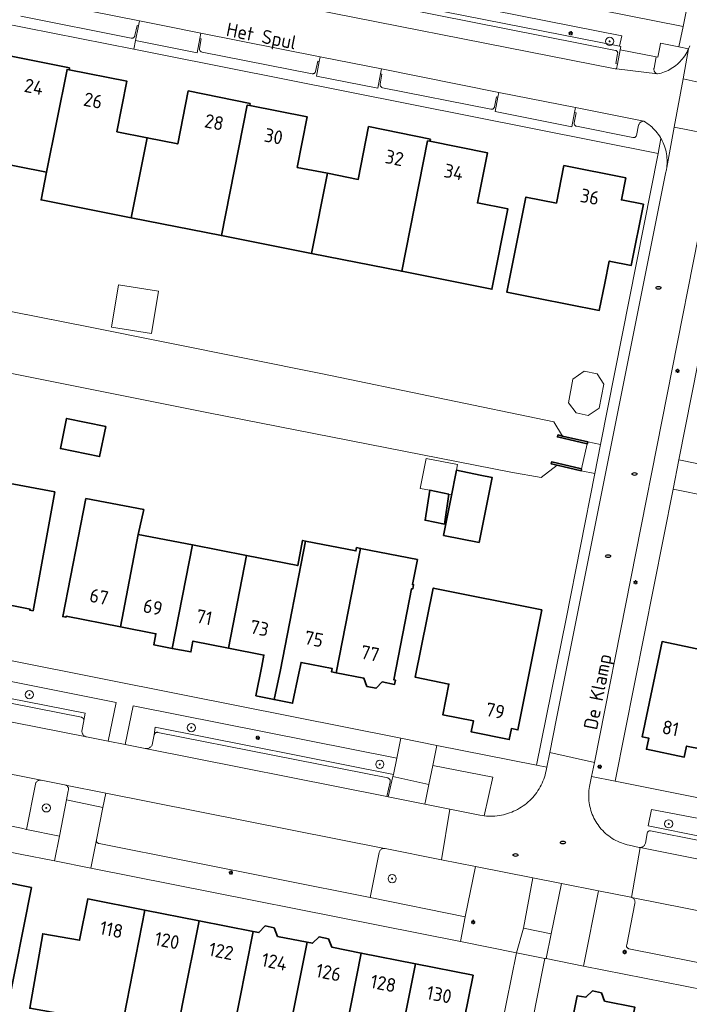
# Model space of a CAD drawing. Header units: metres. Extents: x 152610 to 160096, y 456114 to 462495.
# Tile 132 of 256: x 156661 to 156726, y 459000 to 459096. Entities that reach past the tile are written whole.
import ezdxf
from ezdxf.enums import TextEntityAlignment as Align

# ---------------------------------------------------------------- set-up
doc = ezdxf.new("R2010")
doc.units = ezdxf.units.M
doc.header["$LTSCALE"] = 0.5
doc.layers.get('0').update_dxf_attribs({"linetype": 'CONTINUOUS'})
for name, color, linetype, lineweight in [('B-PV-GK-BESCHOEIING-G', 251, 'GK-BESCHOEIING-SO', 18), ('B-PV-GK-KADEMUUR-GV', 251, 'CONTINUOUS', 35), ('B-PV-GR-BEPLANTING_CULTUUR_BODEMBEDEKKER-GV', 251, 'CONTINUOUS', 18), ('B-PV-GR-BOOM-S', 251, 'CONTINUOUS', 25), ('B-PV-GR-HAAG-GV', 251, 'CONTINUOUS', 13), ('B-PV-IE-MEUBILAIR-S', 251, 'CONTINUOUS', 25), ('B-PV-OG-BEBOUWING-GV', 6, 'CONTINUOUS', 35), ('B-PV-OG-BEBOUWING-T18', 1, 'CONTINUOUS', 18), ('B-PV-OG-BEBOUWING_OVERBOUWING-GV', 251, 'CONTINUOUS', 18), ('B-PV-OG-TERREIN_BEGROEID-GV', 251, 'CONTINUOUS', 18), ('B-PV-OG-TOPOGRAFIE-T18', 1, 'CONTINUOUS', 18), ('B-PV-OG-WATER_SLOOT-GV', 251, 'CONTINUOUS', 18), ('B-PV-VH-ONVERHARD_ZAND-GV', 251, 'CONTINUOUS', 18), ('B-PV-VH-OPENVERHARDING_BETONSTRAATSTEEN-GV', 251, 'CONTINUOUS', 18), ('B-PV-VH-OPENVERHARDING_STRAATBAKSTEEN-GV', 251, 'CONTINUOUS', 18), ('B-PV-VH-OPENVERHARDING_TEGEL-GV', 251, 'CONTINUOUS', 18)]:
    doc.layers.add(name, color=color, linetype=linetype, lineweight=lineweight)
doc.styles.add('NLCS-ISO', font='NLCS-ISO.ttf')
doc.styles.add('NLCS-ISO-M750-T18', font='NLCS-ISO.ttf', dxfattribs={"height": 1.35})
doc.linetypes.add('GK-BESCHOEIING-SO', pattern='A,18,-3,[1,NLCS.SHX,S=0.6,R=0,X=0,Y=0],-3', length=24)

# ---------------------------------------------------------------- blocks, each defined once
blk = doc.blocks.new('SIE-MEUBILAIR_PAAL_LICHTMAST-SO')
for points in [[(-0.62, 0), (-1, 0)], [(-0.71, 0.71), (-0.44, 0.44)], [(0, 1), (0, 0.62)], [(0.44, 0.44), (0.71, 0.71)], [(1, 0), (0.62, 0)], [(-0.71, -0.71), (-0.44, -0.44)], [(0, -0.62), (0, -1)], [(0.44, -0.44), (0.71, -0.71)]]:
    blk.add_lwpolyline(points)
blk.add_circle((0, 0), 0.5)
blk = doc.blocks.new('SIE-MEUBILAIR_PUT_RIOOLPUT-SO')
blk.add_ellipse((0, 0), major_axis=(1.25, 0), ratio=0.54)
blk = doc.blocks.new('SGR-BOOM_GBKN-SO')
at = {"linetype": 'ByBlock', "lineweight": 18}
h = blk.add_hatch(color=0, dxfattribs=at)
h.dxf.hatch_style = 1
edge = h.paths.add_edge_path()
edge.add_arc((0, 0), 0.25, 0, 360)
at = {"color": 0, "linetype": 'ByBlock', "lineweight": 18}
for radius in [2, 0.25]:
    blk.add_circle((0, 0), radius, dxfattribs=at)
at = {"color": 0, "linetype": 'ByBlock', "lineweight": 18, "style": 'NLCS-ISO'}
blk.add_attdef('SOORT', (2.5, 0), '', height=1.5, dxfattribs=at)

msp = doc.modelspace()

# ---------------------------------------------------------------- linework, layer by layer
at = {"layer": 'B-PV-GK-BESCHOEIING-G', "flags": 128}
for points in [[(156559.11, 459168.809), (156557.281, 459168.579), (156540.797, 459131.741), (156527.777, 459102.018), (156527.659, 459101.739), (156527.549, 459101.457), (156527.446, 459101.172), (156527.351, 459100.885), (156527.263, 459100.595), (156527.183, 459100.303), (156527.111, 459100.009), (156527.046, 459099.714), (156526.989, 459099.416), (156526.941, 459099.117), (156526.9, 459098.817), (156526.867, 459098.516), (156526.842, 459098.215), (156526.825, 459097.912), (156526.816, 459097.61), (156526.815, 459097.307), (156526.822, 459097.004), (156526.837, 459096.702), (156526.86, 459096.4), (156526.891, 459096.099), (156526.93, 459095.799), (156526.977, 459095.5), (156527.031, 459095.202), (156527.094, 459094.906), (156527.164, 459094.611), (156527.242, 459094.319), (156527.328, 459094.028), (156527.422, 459093.741), (156527.523, 459093.455), (156527.631, 459093.172), (156527.747, 459092.893), (156527.871, 459092.616), (156528.001, 459092.343), (156528.139, 459092.074), (156528.284, 459091.808), (156528.436, 459091.546), (156528.594, 459091.288), (156528.76, 459091.034), (156528.932, 459090.785), (156529.11, 459090.541), (156529.295, 459090.301), (156529.487, 459090.067), (156529.684, 459089.837), (156529.887, 459089.613), (156530.097, 459089.394), (156530.312, 459089.181), (156530.532, 459088.973), (156530.758, 459088.772), (156530.989, 459088.576), (156531.225, 459088.387), (156531.467, 459088.204), (156531.712, 459088.027), (156531.963, 459087.857), (156532.218, 459087.694), (156532.477, 459087.537), (156532.74, 459087.388), (156533.007, 459087.245), (156533.278, 459087.109), (156533.552, 459086.981), (156533.83, 459086.86), (156534.11, 459086.746), (156534.394, 459086.64), (156534.68, 459086.541), (156534.969, 459086.45), (156535.26, 459086.367), (156535.553, 459086.291), (156535.848, 459086.223), (156536.077, 459086.176), (156560.41, 459081.429), (156585.663, 459076.395), (156612.5, 459071.121), (156646.735, 459064.291), (156679.07, 459057.82), (156708.845, 459051.955), (156711.813, 459051.445), (156713.389, 459052.642)], [(156713.921, 459055.507), (156713.084, 459056.894), (156690.414, 459061.614), (156667.493, 459066.204), (156618.143, 459075.949), (156602.272, 459079.102), (156585.684, 459082.438), (156566.192, 459086.272), (156549.071, 459089.651), (156537.106, 459091.988), (156536.898, 459092.033), (156536.692, 459092.085), (156536.488, 459092.145), (156536.286, 459092.213), (156536.087, 459092.289), (156535.891, 459092.371), (156535.698, 459092.462), (156535.509, 459092.559), (156535.324, 459092.663), (156535.142, 459092.774), (156534.965, 459092.892), (156534.793, 459093.017), (156534.625, 459093.148), (156534.463, 459093.285), (156534.305, 459093.428), (156534.153, 459093.577), (156534.007, 459093.732), (156533.867, 459093.892), (156533.733, 459094.057), (156533.605, 459094.227), (156533.484, 459094.402), (156533.369, 459094.581), (156533.261, 459094.764), (156533.16, 459094.951), (156533.066, 459095.142), (156532.98, 459095.337), (156532.9, 459095.534), (156532.829, 459095.735), (156532.765, 459095.937), (156532.708, 459096.142), (156532.659, 459096.35), (156532.619, 459096.558), (156532.586, 459096.769), (156532.56, 459096.98), (156532.543, 459097.192), (156532.534, 459097.404), (156532.533, 459097.617), (156532.54, 459097.83), (156532.555, 459098.042), (156532.578, 459098.254), (156532.608, 459098.464), (156532.647, 459098.673), (156532.693, 459098.881), (156532.748, 459099.087), (156532.81, 459099.29), (156532.879, 459099.491), (156532.956, 459099.69), (156533.028, 459099.857), (156542.812, 459121.668), (156550.186, 459138.128), (156562.693, 459166.259), (156561.842, 459167.572)]]:
    msp.add_lwpolyline(points, dxfattribs=at)
at = {"layer": 'B-PV-GK-KADEMUUR-GV', "flags": 128}
for points in [[(156713.921, 459055.507), (156713.467, 459055.611), (156713.422, 459055.416), (156716.347, 459054.747), (156716.391, 459054.942)], [(156715.786, 459052.298), (156712.862, 459052.968), (156712.817, 459052.773), (156713.389, 459052.642), (156715.742, 459052.103)]]:
    msp.add_lwpolyline(points, close=True, dxfattribs=at)
at = {"layer": 'B-PV-GR-BEPLANTING_CULTUUR_BODEMBEDEKKER-GV', "flags": 128}
for points in [[(156717.646, 459054.692), (156716.391, 459054.942), (156716.347, 459054.747), (156715.786, 459052.298), (156715.742, 459052.103), (156717.083, 459051.834)], [(156728.848, 459052.464), (156725.313, 459053.167), (156724.745, 459050.296), (156728.313, 459049.58), (156728.35, 459049.777), (156728.812, 459052.267)], [(156707.093, 459022.051), (156701.228, 459023.219), (156700.84, 459021.358), (156700.533, 459019.887), (156700.433, 459019.407), (156702.887, 459018.918), (156705.834, 459018.331), (156706.042, 459018.296), (156706.243, 459018.27)]]:
    msp.add_lwpolyline(points, close=True, dxfattribs=at)
at = {"layer": 'B-PV-GR-HAAG-GV', "flags": 128}
msp.add_lwpolyline([(156713.808, 459011.642), (156711.026, 459012.195), (156710.087, 459007.264), (156712.811, 459006.703)], close=True, dxfattribs=at)
at = {"layer": 'B-PV-OG-BEBOUWING-GV', "flags": 128}
for points in [[(156665.645, 459091.619), (156659.599, 459092.797), (156658.587, 459087.656), (156655.582, 459088.258), (156654.026, 459080.409), (156657.193, 459079.781), (156657.73, 459082.488), (156663.391, 459081.367), (156665.391, 459091.456), (156665.605, 459091.413)], [(156665.605, 459091.413), (156665.391, 459091.456), (156663.391, 459081.367), (156662.854, 459078.658), (156671.682, 459076.907), (156673.237, 459084.75), (156670.268, 459085.343), (156671.254, 459090.285)], [(156683.339, 459088.111), (156677.263, 459089.34), (156676.23, 459084.152), (156673.237, 459084.75), (156671.682, 459076.907), (156680.51, 459075.157), (156683.045, 459087.944), (156683.295, 459087.895)], [(156683.295, 459087.895), (156683.045, 459087.944), (156680.51, 459075.157), (156689.338, 459073.406), (156690.895, 459081.261), (156687.941, 459081.843), (156688.915, 459086.788)], [(156700.979, 459084.613), (156694.928, 459085.837), (156693.916, 459080.665), (156690.895, 459081.261), (156689.338, 459073.406), (156698.166, 459071.656), (156700.701, 459084.444), (156700.935, 459084.398)], [(156700.935, 459084.398), (156700.701, 459084.444), (156698.166, 459071.656), (156707.011, 459069.902), (156708.572, 459077.768), (156705.59, 459078.36), (156706.567, 459083.284)], [(156714.049, 459082.017), (156713.319, 459078.339), (156710.326, 459078.932), (156708.471, 459069.601), (156711.577, 459068.99), (156717.514, 459067.822), (156718.061, 459070.508), (156718.5, 459072.662), (156720.659, 459072.236), (156721.842, 459078.226), (156719.68, 459078.662), (156720.108, 459080.814)], [(156669.193, 459056.451), (156665.35, 459057.228), (156664.74, 459054.269), (156668.582, 459053.492)], [(156705.771, 459045.068), (156707.015, 459051.449), (156705.851, 459051.681), (156703.52, 459052.145), (156702.974, 459049.35), (156702.274, 459045.764)], [(156664.208, 459050.033), (156658.742, 459051.042), (156656.494, 459039.582), (156661.774, 459038.534), (156661.738, 459038.428), (156662.056, 459038.37)], [(156702.799, 459049.806), (156700.911, 459050.189), (156700.462, 459047.254), (156702.349, 459046.871)], [(156667.237, 459049.395), (156664.968, 459037.797), (156665.282, 459037.736), (156665.303, 459037.844), (156670.615, 459036.804), (156672.369, 459045.866), (156672.894, 459048.288)], [(156677.669, 459044.829), (156672.369, 459045.866), (156670.615, 459036.804), (156674.086, 459036.125), (156673.875, 459035.046), (156675.694, 459034.69)], [(156681.205, 459034.722), (156684.677, 459034.038), (156684.464, 459032.958), (156683.888, 459030.037), (156685.672, 459029.672), (156686.289, 459032.599), (156688.735, 459045.211), (156688.459, 459045.265), (156687.979, 459042.812), (156682.96, 459043.794)], [(156691.743, 459032.296), (156694.138, 459044.491), (156693.753, 459044.566), (156693.69, 459044.242), (156688.735, 459045.211), (156686.289, 459032.599), (156685.672, 459029.672), (156687.473, 459029.303), (156688.093, 459032.243), (156688.318, 459033.31), (156691.369, 459032.706), (156691.305, 459032.383)], [(156682.96, 459043.794), (156677.669, 459044.829), (156675.694, 459034.69), (156677.515, 459034.333), (156677.711, 459035.411), (156681.205, 459034.722)], [(156699.7, 459043.402), (156694.138, 459044.491), (156691.743, 459032.296), (156694.459, 459031.759), (156694.762, 459030.961), (156695.656, 459030.773), (156696.263, 459031.408), (156697.466, 459031.157), (156697.553, 459031.587), (156697.394, 459031.616), (156699.14, 459040.536), (156699.248, 459040.515), (156699.328, 459040.928), (156699.22, 459040.949)], [(156711.908, 459038.465), (156701.255, 459040.597), (156699.489, 459031.863), (156702.796, 459031.195), (156702.198, 459028.163), (156705.204, 459027.57), (156704.987, 459026.492), (156708.697, 459025.745), (156708.92, 459026.829), (156709.557, 459026.694)], [(156734.322, 459033.108), (156723.664, 459035.357), (156721.715, 459026.02), (156722.37, 459025.891), (156722.143, 459024.798), (156725.85, 459024.029), (156726.075, 459025.116), (156729.076, 459024.505), (156729.695, 459027.543), (156733, 459026.846)], [(156661.913, 459011.251), (156656.235, 459012.382), (156654.312, 459002.721), (156653.839, 459000.347), (156659.517, 458999.217)], [(156665.192, 458998.803), (156665.152, 458998.602), (156670.739, 458997.495), (156671.235, 459000), (156673.021, 459009.018), (156667.42, 459010.121), (156666.623, 459006.072), (156663.004, 459006.705), (156661.729, 458999.408)], [(156678.319, 459007.975), (156673.021, 459009.018), (156671.235, 459000), (156670.739, 458997.495), (156676.036, 458996.446), (156676.74, 459000)], [(156683.617, 459006.932), (156678.319, 459007.975), (156676.74, 459000), (156676.036, 458996.446), (156681.333, 458995.397), (156682.244, 459000)], [(156685.686, 459007.297), (156684.781, 459007.472), (156684.183, 459006.821), (156683.617, 459006.932), (156682.244, 459000), (156681.333, 458995.397), (156686.63, 458994.348), (156687.749, 459000), (156688.915, 459005.885), (156686.012, 459006.457)], [(156690.984, 459006.226), (156690.08, 459006.418), (156689.445, 459005.781), (156688.915, 459005.885), (156687.749, 459000), (156686.63, 458994.348), (156691.926, 458993.299), (156693.253, 459000), (156694.208, 459004.822), (156691.311, 459005.4)], [(156699.505, 459003.766), (156694.208, 459004.822), (156693.253, 459000), (156691.926, 458993.299), (156697.224, 458992.249), (156697.417, 458993.223), (156698.759, 459000)], [(156705.159, 459002.639), (156699.505, 459003.766), (156698.759, 459000), (156697.417, 458993.223), (156703.057, 458992.097), (156703.35, 458993.568), (156706.482, 458992.939), (156707.434, 458997.696), (156704.297, 458998.299)], [(156717.743, 459000.929), (156716.851, 459001.104), (156716.216, 459000.48), (156715.367, 459000.635), (156714.805, 458997.831), (156711.673, 458998.446), (156710.425, 458992.137), (156713.554, 458991.518), (156713.071, 458989.075), (156718.708, 458987.961), (156720.994, 458999.529), (156718.04, 459000.117)]]:
    msp.add_lwpolyline(points, close=True, dxfattribs=at)
at = {"layer": 'B-PV-OG-BEBOUWING_OVERBOUWING-GV', "flags": 128}
for points in [[(156674.345, 459069.71), (156670.422, 459070.342), (156669.753, 459066.187), (156673.676, 459065.555)], [(156717.304, 459061.594), (156716.035, 459061.853), (156714.941, 459061.089), (156714.489, 459058.757), (156715.255, 459057.786), (156716.44, 459057.529), (156717.495, 459058.248), (156717.978, 459060.594)], [(156703.623, 459052.703), (156700.555, 459053.289), (156699.992, 459050.366), (156700.911, 459050.189), (156702.799, 459049.806), (156703.054, 459049.758), (156703.52, 459052.145)]]:
    msp.add_lwpolyline(points, close=True, dxfattribs=at)
at = {"layer": 'B-PV-OG-TERREIN_BEGROEID-GV', "flags": 128}
msp.add_lwpolyline([(156683.633, 459100.83), (156719.506, 459093.716), (156719.736, 459094.756), (156682.197, 459102.207)], dxfattribs=at)
for points in [[(156723.104, 459092.685), (156722.888, 459091.584), (156722.875, 459091.524), (156722.87, 459091.464), (156722.872, 459091.403), (156722.883, 459091.343), (156722.901, 459091.284), (156722.927, 459091.229), (156722.96, 459091.178), (156722.999, 459091.131), (156723.044, 459091.09), (156723.094, 459091.055), (156723.149, 459091.027), (156723.206, 459091.006), (156723.217, 459091.003), (156723.396, 459091.042), (156723.573, 459091.089), (156723.747, 459091.143), (156723.92, 459091.205), (156724.089, 459091.275), (156724.255, 459091.352), (156724.417, 459091.436), (156724.576, 459091.527), (156724.731, 459091.625), (156724.881, 459091.73), (156725.026, 459091.841), (156725.167, 459091.958), (156725.302, 459092.081), (156725.432, 459092.21), (156725.556, 459092.345), (156725.674, 459092.485), (156725.785, 459092.63), (156725.89, 459092.78), (156725.989, 459092.934), (156726.081, 459093.092), (156726.165, 459093.255), (156726.243, 459093.42), (156726.262, 459093.466), (156725.316, 459093.662), (156723.532, 459094.032), (156723.484, 459093.797), (156723.251, 459092.662)], [(156654.807, 459032.458), (156637.368, 459035.858), (156637.067, 459034.259), (156637.218, 459034.222), (156667.175, 459028.343), (156667.038, 459027.62), (156667.032, 459027.587), (156666.848, 459026.583), (156666.848, 459026.516), (156666.857, 459026.449), (156666.873, 459026.384), (156666.897, 459026.322), (156666.928, 459026.262), (156666.966, 459026.207), (156667.01, 459026.157), (156667.06, 459026.112), (156667.115, 459026.074), (156667.174, 459026.042), (156667.237, 459026.018), (156667.292, 459026.003), (156669.403, 459025.587), (156670.184, 459029.393)], [(156697.703, 459023.933), (156671.859, 459029.067), (156671.089, 459025.254), (156673.046, 459024.864), (156673.119, 459024.858), (156673.191, 459024.86), (156673.263, 459024.87), (156673.334, 459024.888), (156673.402, 459024.914), (156673.466, 459024.947), (156673.527, 459024.987), (156673.583, 459025.033), (156673.634, 459025.085), (156673.679, 459025.142), (156673.717, 459025.204), (156673.729, 459025.228), (156673.931, 459026.21), (156674.025, 459026.98), (156697.353, 459022.337)], [(156662.849, 459021.773), (156662.808, 459021.776), (156662.743, 459021.773), (156662.679, 459021.763), (156662.617, 459021.745), (156662.557, 459021.719), (156662.502, 459021.687), (156662.45, 459021.647), (156662.404, 459021.602), (156662.364, 459021.551), (156662.33, 459021.496), (156662.304, 459021.437), (156662.285, 459021.375), (156661.405, 459016.946), (156664.659, 459016.287), (156665.341, 459019.832), (156665.514, 459020.726), (156665.527, 459020.772), (156665.537, 459020.831), (156665.539, 459020.89), (156665.532, 459020.949), (156665.518, 459021.007), (156665.496, 459021.062), (156665.467, 459021.114), (156665.431, 459021.162), (156665.39, 459021.204), (156665.343, 459021.24), (156665.291, 459021.27), (156665.236, 459021.292), (156665.13, 459021.313)], [(156728.323, 459017.81), (156722.633, 459018.904), (156722.321, 459017.295), (156727.824, 459016.19), (156727.7, 459015.529), (156727.686, 459015.453), (156727.412, 459013.986), (156727.589, 459013.951), (156727.942, 459015.807)], [(156696.481, 459015.072), (156696.448, 459015.074), (156696.388, 459015.072), (156696.328, 459015.063), (156696.269, 459015.045), (156696.214, 459015.02), (156696.163, 459014.988), (156696.116, 459014.949), (156696.074, 459014.905), (156696.039, 459014.855), (156696.011, 459014.801), (156695.99, 459014.744), (156695.976, 459014.685), (156695.094, 459010.259), (156704.4, 459008.381), (156705.4, 459013.313), (156702.069, 459013.97), (156696.563, 459015.056)]]:
    msp.add_lwpolyline(points, close=True, dxfattribs=at)
at = {"layer": 'B-PV-OG-WATER_SLOOT-GV', "flags": 128}
msp.add_lwpolyline([(156585.663, 459076.395), (156612.5, 459071.121), (156621.919, 459069.242), (156630.012, 459067.627), (156646.735, 459064.291), (156679.07, 459057.82), (156708.845, 459051.955), (156711.813, 459051.445), (156713.389, 459052.642), (156712.817, 459052.773), (156712.862, 459052.968), (156715.786, 459052.298), (156716.347, 459054.747), (156713.422, 459055.416), (156713.467, 459055.611), (156713.921, 459055.507), (156713.084, 459056.894), (156690.414, 459061.614), (156667.493, 459066.204), (156631.21, 459073.369), (156622.529, 459075.083), (156618.143, 459075.949), (156602.272, 459079.102)], dxfattribs=at)
at = {"layer": 'B-PV-VH-ONVERHARD_ZAND-GV', "flags": 128}
msp.add_lwpolyline([(156713.808, 459011.642), (156711.026, 459012.195), (156710.087, 459007.264), (156712.811, 459006.703)], close=True, dxfattribs=at)
at = {"layer": 'B-PV-VH-OPENVERHARDING_BETONSTRAATSTEEN-GV', "flags": 128}
for points in [[(156729.707, 459115.709), (156725.727, 459095.647), (156725.316, 459093.662), (156726.262, 459093.466), (156726.313, 459093.589), (156726.376, 459093.761)], [(156682.197, 459102.207), (156719.736, 459094.756), (156719.506, 459093.716), (156719.622, 459093.691), (156719.555, 459093.384), (156723.104, 459092.685), (156723.251, 459092.662), (156723.484, 459093.797), (156723.532, 459094.032), (156725.316, 459093.662), (156725.727, 459095.647), (156677.004, 459105.32)], [(156682.938, 459098.677), (156719.071, 459091.515), (156719.22, 459091.497), (156719.296, 459091.978), (156719.139, 459092.015), (156719.32, 459092.977), (156719.326, 459093.025), (156719.324, 459093.073), (156719.314, 459093.119), (156719.297, 459093.164), (156719.272, 459093.205), (156719.241, 459093.242), (156719.204, 459093.272), (156719.163, 459093.297), (156719.118, 459093.314), (156719.096, 459093.319), (156684, 459100.301)], [(156684, 459100.301), (156719.096, 459093.319), (156719.118, 459093.314), (156719.163, 459093.297), (156719.204, 459093.272), (156719.241, 459093.242), (156719.272, 459093.205), (156719.297, 459093.164), (156719.314, 459093.119), (156719.324, 459093.073), (156719.326, 459093.025), (156719.32, 459092.977), (156719.139, 459092.015), (156719.296, 459091.978), (156719.555, 459093.384), (156719.622, 459093.691), (156719.506, 459093.716), (156683.633, 459100.83)], [(156667.69, 459097.165), (156672.483, 459096.212), (156675.094, 459095.693), (156678.502, 459095.014), (156690.172, 459092.689), (156696.182, 459091.491), (156707.683, 459089.2), (156715.2, 459087.702), (156721.897, 459086.368), (156722.06, 459086.268), (156722.219, 459086.162), (156722.373, 459086.049), (156722.522, 459085.929), (156722.666, 459085.804), (156722.805, 459085.672), (156722.938, 459085.535), (156723.065, 459085.393), (156723.186, 459085.245), (156723.301, 459085.092), (156723.41, 459084.935), (156723.511, 459084.773), (156723.558, 459084.69), (156723.606, 459084.607), (156723.694, 459084.438), (156723.775, 459084.264), (156723.848, 459084.088), (156723.914, 459083.908), (156723.972, 459083.726), (156724.023, 459083.542), (156724.066, 459083.356), (156724.101, 459083.168), (156724.128, 459082.979), (156724.147, 459082.789), (156724.158, 459082.598), (156724.162, 459082.407), (156724.157, 459082.216), (156724.144, 459082.025), (156724.124, 459081.835), (156724.852, 459085.794), (156725.721, 459090.525), (156726.262, 459093.466), (156726.243, 459093.42), (156726.165, 459093.255), (156726.081, 459093.092), (156725.989, 459092.934), (156725.89, 459092.78), (156725.785, 459092.63), (156725.674, 459092.485), (156725.556, 459092.345), (156725.432, 459092.21), (156725.302, 459092.081), (156725.167, 459091.958), (156725.026, 459091.841), (156724.881, 459091.73), (156724.731, 459091.625), (156724.576, 459091.527), (156724.417, 459091.436), (156724.255, 459091.352), (156724.089, 459091.275), (156723.92, 459091.205), (156723.747, 459091.143), (156723.573, 459091.089), (156723.396, 459091.042), (156723.217, 459091.003), (156719.22, 459091.497), (156719.071, 459091.515), (156682.938, 459098.677)], [(156660.877, 459096.67), (156671.675, 459094.527), (156671.722, 459094.517), (156671.77, 459094.516), (156671.817, 459094.522), (156671.863, 459094.536), (156671.906, 459094.557), (156671.945, 459094.585), (156671.979, 459094.62), (156672.006, 459094.659), (156672.026, 459094.702), (156672.039, 459094.748), (156672.041, 459094.758), (156672.245, 459095.746), (156672.383, 459095.708), (156672.483, 459096.212), (156667.69, 459097.165)], [(156726.376, 459093.761), (156726.313, 459093.589), (156726.262, 459093.466), (156725.721, 459090.525), (156730.154, 459089.54)], [(156636.65, 459032.05), (156667.292, 459026.003), (156667.237, 459026.018), (156667.174, 459026.042), (156667.115, 459026.074), (156667.06, 459026.112), (156667.01, 459026.157), (156666.966, 459026.207), (156666.928, 459026.262), (156666.897, 459026.322), (156666.873, 459026.384), (156666.857, 459026.449), (156666.848, 459026.516), (156666.848, 459026.583), (156667.032, 459027.587), (156667.038, 459027.62), (156667.028, 459027.695), (156667.014, 459027.743), (156666.992, 459027.787), (156666.963, 459027.827), (156666.928, 459027.863), (156666.888, 459027.892), (156666.844, 459027.914), (156666.797, 459027.929), (156637.454, 459033.714)], [(156637.15, 459026.861), (156662.376, 459021.868), (156662.849, 459021.773), (156665.13, 459021.313), (156665.236, 459021.292), (156669.172, 459020.508), (156696.481, 459015.072), (156696.563, 459015.056), (156702.069, 459013.97), (156702.887, 459018.918), (156700.433, 459019.407), (156696.854, 459020.126), (156696.714, 459020.154), (156673.046, 459024.864), (156671.089, 459025.254), (156669.403, 459025.587), (156667.292, 459026.003), (156636.65, 459032.05)], [(156636.575, 459021.875), (156660.915, 459017.046), (156661.405, 459016.946), (156662.285, 459021.375), (156662.304, 459021.437), (156662.33, 459021.496), (156662.364, 459021.551), (156662.404, 459021.602), (156662.45, 459021.647), (156662.502, 459021.687), (156662.557, 459021.719), (156662.617, 459021.745), (156662.679, 459021.763), (156662.743, 459021.773), (156662.808, 459021.776), (156662.849, 459021.773), (156662.376, 459021.868), (156637.15, 459026.861)], [(156727.456, 459015.808), (156722.545, 459016.807), (156722.495, 459016.808), (156722.445, 459016.8), (156722.396, 459016.785), (156722.351, 459016.763), (156722.31, 459016.733), (156722.274, 459016.698), (156722.244, 459016.657), (156722.208, 459016.586), (156722.203, 459016.552), (156722.038, 459015.577), (156722.019, 459015.515), (156721.993, 459015.456), (156721.959, 459015.4), (156721.919, 459015.349), (156721.874, 459015.304), (156721.822, 459015.264), (156721.766, 459015.231), (156721.707, 459015.205), (156721.645, 459015.187), (156721.581, 459015.176), (156721.516, 459015.174), (156721.439, 459015.181), (156721.519, 459015.165), (156727.412, 459013.986)], [(156731.594, 459008.115), (156720.66, 459010.28), (156720.617, 459010.288), (156720.678, 459010.273), (156720.736, 459010.25), (156720.791, 459010.219), (156720.842, 459010.183), (156720.887, 459010.139), (156720.927, 459010.091), (156720.96, 459010.038), (156720.987, 459009.981), (156721.005, 459009.921), (156721.016, 459009.859), (156721.019, 459009.796), (156721.014, 459009.734), (156721.006, 459009.69), (156720.204, 459005.619), (156720.19, 459005.574), (156720.184, 459005.528), (156720.186, 459005.481), (156720.196, 459005.435), (156720.214, 459005.391), (156720.238, 459005.352), (156720.269, 459005.317), (156720.306, 459005.287), (156720.347, 459005.264), (156720.391, 459005.249), (156720.423, 459005.243), (156730.133, 459003.29)]]:
    msp.add_lwpolyline(points, dxfattribs=at)
for points in [[(156678.398, 459094.491), (156678.502, 459095.014), (156675.094, 459095.693), (156672.483, 459096.212), (156672.383, 459095.708), (156672.098, 459094.29), (156678.119, 459093.087)], [(156690.078, 459092.215), (156690.172, 459092.689), (156678.502, 459095.014), (156678.398, 459094.491), (156678.533, 459094.455), (156678.371, 459093.494), (156678.364, 459093.447), (156678.365, 459093.4), (156678.373, 459093.353), (156678.39, 459093.309), (156678.413, 459093.268), (156678.444, 459093.231), (156678.48, 459093.2), (156678.52, 459093.176), (156678.564, 459093.159), (156678.612, 459093.149), (156689.384, 459091.022), (156689.434, 459091.018), (156689.484, 459091.022), (156689.532, 459091.034), (156689.578, 459091.054), (156689.62, 459091.08), (156689.658, 459091.113), (156689.69, 459091.152), (156689.715, 459091.195), (156689.733, 459091.242), (156689.734, 459091.245), (156689.942, 459092.243)], [(156719.296, 459091.978), (156719.22, 459091.497), (156723.217, 459091.003), (156723.206, 459091.006), (156723.149, 459091.027), (156723.094, 459091.055), (156723.044, 459091.09), (156722.999, 459091.131), (156722.96, 459091.178), (156722.927, 459091.229), (156722.901, 459091.284), (156722.883, 459091.343), (156722.872, 459091.403), (156722.87, 459091.464), (156722.875, 459091.524), (156722.888, 459091.584), (156723.104, 459092.685), (156719.555, 459093.384)], [(156696.084, 459091.001), (156696.182, 459091.491), (156690.172, 459092.689), (156690.078, 459092.215), (156689.815, 459090.787), (156695.817, 459089.604)], [(156707.591, 459088.739), (156707.683, 459089.2), (156696.182, 459091.491), (156696.084, 459091.001), (156696.222, 459090.969), (156696.053, 459090.007), (156696.049, 459089.957), (156696.053, 459089.907), (156696.065, 459089.858), (156696.084, 459089.812), (156696.111, 459089.77), (156696.144, 459089.732), (156696.183, 459089.7), (156696.226, 459089.674), (156696.273, 459089.656), (156696.287, 459089.652), (156706.897, 459087.541), (156706.946, 459087.535), (156706.995, 459087.537), (156707.043, 459087.547), (156707.089, 459087.565), (156707.131, 459087.59), (156707.169, 459087.621), (156707.201, 459087.658), (156707.227, 459087.7), (156707.245, 459087.745), (156707.253, 459087.776), (156707.44, 459088.76)], [(156729.206, 459084.949), (156730.154, 459089.54), (156725.721, 459090.525), (156724.852, 459085.794)], [(156707.683, 459089.2), (156707.591, 459088.739), (156707.311, 459087.308), (156714.829, 459085.807), (156715.106, 459087.228), (156715.2, 459087.702)], [(156715.2, 459087.702), (156715.106, 459087.228), (156715.245, 459087.188), (156715.063, 459086.22), (156715.059, 459086.171), (156715.063, 459086.123), (156715.074, 459086.075), (156715.093, 459086.03), (156715.12, 459085.989), (156715.152, 459085.953), (156715.19, 459085.923), (156715.233, 459085.899), (156715.279, 459085.882), (156715.302, 459085.877), (156720.804, 459084.773), (156720.852, 459084.765), (156720.902, 459084.765), (156720.95, 459084.773), (156720.997, 459084.788), (156721.04, 459084.811), (156721.079, 459084.841), (156721.113, 459084.877), (156721.141, 459084.917), (156721.161, 459084.962), (156721.168, 459084.982), (156721.376, 459085.971), (156721.392, 459086.032), (156721.415, 459086.09), (156721.446, 459086.145), (156721.483, 459086.195), (156721.527, 459086.24), (156721.575, 459086.28), (156721.629, 459086.312), (156721.686, 459086.338), (156721.746, 459086.356), (156721.808, 459086.367), (156721.87, 459086.369), (156721.897, 459086.368)], [(156728.384, 459080.965), (156729.206, 459084.949), (156724.852, 459085.794), (156724.124, 459081.835), (156724.095, 459081.646), (156724.058, 459081.459), (156724.046, 459081.405), (156713.314, 459027.798), (156712.662, 459024.471), (156717.042, 459023.516), (156727.726, 459077.608)], [(156637.218, 459034.222), (156637.067, 459034.259), (156636.984, 459033.823), (156637.454, 459033.714), (156666.797, 459027.929), (156666.844, 459027.914), (156666.888, 459027.892), (156666.928, 459027.863), (156666.963, 459027.827), (156666.992, 459027.787), (156667.014, 459027.743), (156667.028, 459027.695), (156667.038, 459027.62), (156667.175, 459028.343)], [(156697.353, 459022.337), (156674.025, 459026.98), (156673.931, 459026.21), (156673.942, 459026.257), (156673.96, 459026.302), (156673.985, 459026.343), (156674.016, 459026.379), (156674.054, 459026.409), (156674.095, 459026.433), (156674.141, 459026.45), (156674.188, 459026.459), (156674.236, 459026.46), (156674.284, 459026.453), (156674.29, 459026.452), (156696.804, 459021.99), (156696.853, 459021.972), (156696.899, 459021.946), (156696.94, 459021.914), (156696.976, 459021.876), (156697.006, 459021.833), (156697.028, 459021.785), (156697.044, 459021.735), (156697.051, 459021.683), (156697.051, 459021.631), (156697.048, 459021.608), (156696.714, 459020.154), (156696.854, 459020.126), (156697.306, 459022.129)], [(156674.284, 459026.453), (156674.236, 459026.46), (156674.188, 459026.459), (156674.141, 459026.45), (156674.095, 459026.433), (156674.054, 459026.409), (156674.016, 459026.379), (156673.985, 459026.343), (156673.96, 459026.302), (156673.942, 459026.257), (156673.931, 459026.21), (156673.729, 459025.228), (156673.717, 459025.204), (156673.679, 459025.142), (156673.634, 459025.085), (156673.583, 459025.033), (156673.527, 459024.987), (156673.466, 459024.947), (156673.402, 459024.914), (156673.334, 459024.888), (156673.263, 459024.87), (156673.191, 459024.86), (156673.119, 459024.858), (156673.046, 459024.864), (156696.714, 459020.154), (156697.048, 459021.608), (156697.051, 459021.631), (156697.051, 459021.683), (156697.044, 459021.735), (156697.028, 459021.785), (156697.006, 459021.833), (156696.976, 459021.876), (156696.94, 459021.914), (156696.899, 459021.946), (156696.853, 459021.972), (156696.804, 459021.99), (156674.29, 459026.452)], [(156717.042, 459023.516), (156712.662, 459024.471), (156712.38, 459023.033), (156712.319, 459022.72), (156712.31, 459022.677), (156712.264, 459022.472), (156712.21, 459022.268), (156712.149, 459022.066), (156712.079, 459021.867), (156712.003, 459021.671), (156711.918, 459021.477), (156711.827, 459021.288), (156711.728, 459021.101), (156711.623, 459020.919), (156711.51, 459020.74), (156711.391, 459020.566), (156711.266, 459020.397), (156711.134, 459020.232), (156710.996, 459020.073), (156710.852, 459019.919), (156710.702, 459019.771), (156710.547, 459019.628), (156710.386, 459019.491), (156710.22, 459019.361), (156710.05, 459019.237), (156709.875, 459019.119), (156709.695, 459019.009), (156709.512, 459018.905), (156709.324, 459018.808), (156709.134, 459018.718), (156708.94, 459018.636), (156708.742, 459018.561), (156708.543, 459018.494), (156708.341, 459018.434), (156708.136, 459018.382), (156707.93, 459018.337), (156707.722, 459018.301), (156707.513, 459018.272), (156707.304, 459018.252), (156707.093, 459018.239), (156706.882, 459018.234), (156706.672, 459018.238), (156706.461, 459018.249), (156706.251, 459018.269), (156706.243, 459018.27), (156706.042, 459018.296), (156705.834, 459018.331), (156702.887, 459018.918), (156702.069, 459013.97), (156705.4, 459013.313), (156711.026, 459012.195), (156713.808, 459011.642), (156717.452, 459010.917), (156720.617, 459010.288), (156720.66, 459010.28), (156721.518, 459015.161), (156721.519, 459015.165), (156721.439, 459015.181), (156720.452, 459015.385), (156720.256, 459015.431), (156720.063, 459015.484), (156719.871, 459015.545), (156719.682, 459015.613), (156719.496, 459015.689), (156719.313, 459015.773), (156719.134, 459015.863), (156718.958, 459015.961), (156718.786, 459016.065), (156718.619, 459016.177), (156718.456, 459016.295), (156718.298, 459016.419), (156718.145, 459016.549), (156717.998, 459016.686), (156717.856, 459016.828), (156717.719, 459016.976), (156717.589, 459017.129), (156717.517, 459017.219), (156717.399, 459017.377), (156717.287, 459017.54), (156717.181, 459017.707), (156717.083, 459017.879), (156716.992, 459018.054), (156716.908, 459018.233), (156716.831, 459018.415), (156716.761, 459018.6), (156716.699, 459018.788), (156716.645, 459018.978), (156716.598, 459019.17), (156716.56, 459019.364), (156716.529, 459019.559), (156716.506, 459019.756), (156716.491, 459019.953), (156716.484, 459020.15), (156716.485, 459020.348), (156716.494, 459020.545), (156716.511, 459020.742), (156716.536, 459020.938), (156716.569, 459021.133), (156716.609, 459021.323), (156716.77, 459022.138)], [(156700.84, 459021.358), (156697.306, 459022.129), (156696.854, 459020.126), (156700.433, 459019.407), (156700.533, 459019.887)], [(156669.172, 459020.508), (156665.236, 459021.292), (156665.291, 459021.27), (156665.343, 459021.24), (156665.39, 459021.204), (156665.431, 459021.162), (156665.467, 459021.114), (156665.496, 459021.062), (156665.518, 459021.007), (156665.532, 459020.949), (156665.539, 459020.89), (156665.537, 459020.831), (156665.527, 459020.772), (156665.514, 459020.726), (156665.341, 459019.832), (156668.893, 459019.097)], [(156696.481, 459015.072), (156669.172, 459020.508), (156668.893, 459019.097), (156668.264, 459015.909), (156668.258, 459015.861), (156668.261, 459015.812), (156668.271, 459015.765), (156668.289, 459015.72), (156668.315, 459015.678), (156668.346, 459015.642), (156668.383, 459015.611), (156668.425, 459015.586), (156668.47, 459015.569), (156668.518, 459015.559), (156668.525, 459015.558), (156695.094, 459010.259), (156695.976, 459014.685), (156695.99, 459014.744), (156696.011, 459014.801), (156696.039, 459014.855), (156696.074, 459014.905), (156696.116, 459014.949), (156696.163, 459014.988), (156696.214, 459015.02), (156696.269, 459015.045), (156696.328, 459015.063), (156696.388, 459015.072), (156696.448, 459015.074)]]:
    msp.add_lwpolyline(points, close=True, dxfattribs=at)
at = {"layer": 'B-PV-VH-OPENVERHARDING_STRAATBAKSTEEN-GV', "flags": 128}
msp.add_lwpolyline([(156727.412, 459013.986), (156721.519, 459015.165), (156721.518, 459015.161), (156720.66, 459010.28), (156731.594, 459008.115)], dxfattribs=at)
at = {"layer": 'B-PV-VH-OPENVERHARDING_TEGEL-GV', "flags": 128}
for points in [[(156640.153, 459099.748), (156671.929, 459093.441), (156672.098, 459094.29), (156672.383, 459095.708), (156672.245, 459095.746), (156672.041, 459094.758), (156672.039, 459094.748), (156672.026, 459094.702), (156672.006, 459094.659), (156671.979, 459094.62), (156671.945, 459094.585), (156671.906, 459094.557), (156671.863, 459094.536), (156671.817, 459094.522), (156671.77, 459094.516), (156671.722, 459094.517), (156671.675, 459094.527), (156660.877, 459096.67)], [(156727.726, 459077.608), (156717.042, 459023.516), (156716.77, 459022.138), (156719.079, 459021.682), (156724.745, 459050.296), (156725.313, 459053.167), (156730.967, 459081.72)], [(156592.997, 459020.016), (156613.996, 459015.89), (156616.801, 459015.333), (156618.266, 459022.715), (156618.314, 459022.96), (156660.801, 459014.518), (156664.173, 459013.847), (156664.659, 459016.287), (156661.405, 459016.946), (156660.915, 459017.046), (156636.575, 459021.875), (156631.675, 459022.851), (156622.203, 459024.725), (156618.819, 459025.378), (156619.76, 459030.306), (156616.935, 459030.864), (156616.073, 459026.48), (156614.437, 459018.165), (156611.075, 459018.795), (156605.634, 459019.872), (156599.427, 459021.102)], [(156728.712, 459019.729), (156719.079, 459021.682), (156716.77, 459022.138), (156716.609, 459021.323), (156716.569, 459021.133), (156716.536, 459020.938), (156716.511, 459020.742), (156716.494, 459020.545), (156716.485, 459020.348), (156716.484, 459020.15), (156716.491, 459019.953), (156716.506, 459019.756), (156716.529, 459019.559), (156716.56, 459019.364), (156716.598, 459019.17), (156716.645, 459018.978), (156716.699, 459018.788), (156716.761, 459018.6), (156716.831, 459018.415), (156716.908, 459018.233), (156716.992, 459018.054), (156717.083, 459017.879), (156717.181, 459017.707), (156717.287, 459017.54), (156717.399, 459017.377), (156717.517, 459017.219), (156717.589, 459017.129), (156717.719, 459016.976), (156717.856, 459016.828), (156717.998, 459016.686), (156718.145, 459016.549), (156718.298, 459016.419), (156718.456, 459016.295), (156718.619, 459016.177), (156718.786, 459016.065), (156718.958, 459015.961), (156719.134, 459015.863), (156719.313, 459015.773), (156719.496, 459015.689), (156719.682, 459015.613), (156719.871, 459015.545), (156720.063, 459015.484), (156720.256, 459015.431), (156720.452, 459015.385), (156721.439, 459015.181), (156721.516, 459015.174), (156721.581, 459015.176), (156721.645, 459015.187), (156721.707, 459015.205), (156721.766, 459015.231), (156721.822, 459015.264), (156721.874, 459015.304), (156721.919, 459015.349), (156721.959, 459015.4), (156721.993, 459015.456), (156722.019, 459015.515), (156722.038, 459015.577), (156722.203, 459016.552), (156722.208, 459016.586), (156722.244, 459016.657), (156722.274, 459016.698), (156722.31, 459016.733), (156722.351, 459016.763), (156722.396, 459016.785), (156722.445, 459016.8), (156722.495, 459016.808), (156722.545, 459016.807), (156727.456, 459015.808)], [(156727.824, 459016.19), (156722.321, 459017.295), (156722.633, 459018.904), (156728.323, 459017.81)], [(156730.133, 459003.29), (156720.423, 459005.243), (156720.391, 459005.249), (156720.347, 459005.264), (156720.306, 459005.287), (156720.269, 459005.317), (156720.238, 459005.352), (156720.214, 459005.391), (156720.196, 459005.435), (156720.186, 459005.481), (156720.184, 459005.528), (156720.19, 459005.574), (156720.204, 459005.619), (156721.006, 459009.69), (156721.014, 459009.734), (156721.019, 459009.796), (156721.016, 459009.859), (156721.005, 459009.921), (156720.987, 459009.981), (156720.96, 459010.038), (156720.927, 459010.091), (156720.887, 459010.139), (156720.842, 459010.183), (156720.791, 459010.219), (156720.736, 459010.25), (156720.678, 459010.273), (156720.617, 459010.288), (156717.452, 459010.917), (156715.989, 459003.545), (156733.896, 459000)], [(156708.073, 458983.188), (156711.345, 459000), (156712.181, 459004.299), (156709.411, 459004.841), (156708.444, 459000), (156705.202, 458983.775)]]:
    msp.add_lwpolyline(points, dxfattribs=at)
for points in [[(156723.272, 459083.221), (156723.558, 459084.69), (156723.511, 459084.773), (156723.41, 459084.935), (156723.301, 459085.092), (156723.186, 459085.245), (156723.065, 459085.393), (156722.938, 459085.535), (156722.805, 459085.672), (156722.666, 459085.804), (156722.522, 459085.929), (156722.373, 459086.049), (156722.219, 459086.162), (156722.06, 459086.268), (156721.897, 459086.368), (156721.87, 459086.369), (156721.808, 459086.367), (156721.746, 459086.356), (156721.686, 459086.338), (156721.629, 459086.312), (156721.575, 459086.28), (156721.527, 459086.24), (156721.483, 459086.195), (156721.446, 459086.145), (156721.415, 459086.09), (156721.392, 459086.032), (156721.376, 459085.971), (156721.168, 459084.982), (156721.161, 459084.962), (156721.141, 459084.917), (156721.113, 459084.877), (156721.079, 459084.841), (156721.04, 459084.811), (156720.997, 459084.788), (156720.95, 459084.773), (156720.902, 459084.765), (156720.852, 459084.765), (156720.804, 459084.773), (156715.302, 459085.877), (156715.279, 459085.882), (156715.233, 459085.899), (156715.19, 459085.923), (156715.152, 459085.953), (156715.12, 459085.989), (156715.093, 459086.03), (156715.074, 459086.075), (156715.063, 459086.123), (156715.059, 459086.171), (156715.063, 459086.22), (156715.245, 459087.188), (156715.106, 459087.228), (156714.829, 459085.807), (156707.311, 459087.308), (156707.591, 459088.739), (156707.44, 459088.76), (156707.253, 459087.776), (156707.245, 459087.745), (156707.227, 459087.7), (156707.201, 459087.658), (156707.169, 459087.621), (156707.131, 459087.59), (156707.089, 459087.565), (156707.043, 459087.547), (156706.995, 459087.537), (156706.946, 459087.535), (156706.897, 459087.541), (156696.287, 459089.652), (156696.273, 459089.656), (156696.226, 459089.674), (156696.183, 459089.7), (156696.144, 459089.732), (156696.111, 459089.77), (156696.084, 459089.812), (156696.065, 459089.858), (156696.053, 459089.907), (156696.049, 459089.957), (156696.053, 459090.007), (156696.222, 459090.969), (156696.084, 459091.001), (156695.817, 459089.604), (156689.815, 459090.787), (156690.078, 459092.215), (156689.942, 459092.243), (156689.734, 459091.245), (156689.733, 459091.242), (156689.715, 459091.195), (156689.69, 459091.152), (156689.658, 459091.113), (156689.62, 459091.08), (156689.578, 459091.054), (156689.532, 459091.034), (156689.484, 459091.022), (156689.434, 459091.018), (156689.384, 459091.022), (156678.612, 459093.149), (156678.564, 459093.159), (156678.52, 459093.176), (156678.48, 459093.2), (156678.444, 459093.231), (156678.413, 459093.268), (156678.39, 459093.309), (156678.373, 459093.353), (156678.365, 459093.4), (156678.364, 459093.447), (156678.371, 459093.494), (156678.533, 459094.455), (156678.398, 459094.491), (156678.119, 459093.087), (156672.098, 459094.29), (156671.929, 459093.441), (156674.718, 459092.887)], [(156711.372, 459023.231), (156712.38, 459023.033), (156712.662, 459024.471), (156713.314, 459027.798), (156724.046, 459081.405), (156724.058, 459081.459), (156724.095, 459081.646), (156724.124, 459081.835), (156724.144, 459082.025), (156724.157, 459082.216), (156724.162, 459082.407), (156724.158, 459082.598), (156724.147, 459082.789), (156724.128, 459082.979), (156724.101, 459083.168), (156724.066, 459083.356), (156724.023, 459083.542), (156723.972, 459083.726), (156723.914, 459083.908), (156723.848, 459084.088), (156723.775, 459084.264), (156723.694, 459084.438), (156723.606, 459084.607), (156723.558, 459084.69), (156723.272, 459083.221), (156717.646, 459054.692), (156717.083, 459051.834), (156714.272, 459037.581)], [(156637.757, 459037.842), (156637.368, 459035.858), (156654.807, 459032.458), (156670.184, 459029.393), (156669.403, 459025.587), (156671.089, 459025.254), (156671.859, 459029.067), (156697.703, 459023.933), (156698.091, 459025.879), (156676.721, 459030.141), (156651.963, 459035.055)], [(156698.091, 459025.879), (156697.703, 459023.933), (156697.353, 459022.337), (156697.306, 459022.129), (156700.84, 459021.358), (156701.228, 459023.219), (156701.618, 459025.176)], [(156701.618, 459025.176), (156701.228, 459023.219), (156707.093, 459022.051), (156706.243, 459018.27), (156706.251, 459018.269), (156706.461, 459018.249), (156706.672, 459018.238), (156706.882, 459018.234), (156707.093, 459018.239), (156707.304, 459018.252), (156707.513, 459018.272), (156707.722, 459018.301), (156707.93, 459018.337), (156708.136, 459018.382), (156708.341, 459018.434), (156708.543, 459018.494), (156708.742, 459018.561), (156708.94, 459018.636), (156709.134, 459018.718), (156709.324, 459018.808), (156709.512, 459018.905), (156709.695, 459019.009), (156709.875, 459019.119), (156710.05, 459019.237), (156710.22, 459019.361), (156710.386, 459019.491), (156710.547, 459019.628), (156710.702, 459019.771), (156710.852, 459019.919), (156710.996, 459020.073), (156711.134, 459020.232), (156711.266, 459020.397), (156711.391, 459020.566), (156711.51, 459020.74), (156711.623, 459020.919), (156711.728, 459021.101), (156711.827, 459021.288), (156711.918, 459021.477), (156712.003, 459021.671), (156712.079, 459021.867), (156712.149, 459022.066), (156712.21, 459022.268), (156712.264, 459022.472), (156712.31, 459022.677), (156712.319, 459022.72), (156712.38, 459023.033), (156711.372, 459023.231)], [(156664.659, 459016.287), (156664.173, 459013.847), (156667.713, 459013.142), (156668.264, 459015.909), (156668.893, 459019.097), (156665.341, 459019.832)], [(156668.264, 459015.909), (156667.713, 459013.142), (156703.913, 459005.935), (156704.4, 459008.381), (156695.094, 459010.259), (156668.525, 459015.558), (156668.518, 459015.559), (156668.47, 459015.569), (156668.425, 459015.586), (156668.383, 459015.611), (156668.346, 459015.642), (156668.315, 459015.678), (156668.289, 459015.72), (156668.271, 459015.765), (156668.261, 459015.812), (156668.258, 459015.861)], [(156703.913, 459005.935), (156709.411, 459004.841), (156710.087, 459007.264), (156711.026, 459012.195), (156705.4, 459013.313), (156704.4, 459008.381)], [(156712.811, 459006.703), (156712.329, 459004.27), (156715.989, 459003.545), (156717.452, 459010.917), (156713.808, 459011.642)], [(156709.411, 459004.841), (156712.181, 459004.299), (156712.329, 459004.27), (156712.811, 459006.703), (156710.087, 459007.264)]]:
    msp.add_lwpolyline(points, close=True, dxfattribs=at)

# ---------------------------------------------------------------- block references
at = {"layer": 'B-PV-GR-BOOM-S', "xscale": 0.2, "yscale": 0.2, "zscale": 0.2}
for p in [(156718.533, 459094.201), (156661.699, 459030.15), (156677.556, 459026.921), (156696.022, 459023.313), (156663.355, 459019.047), (156724.321, 459017.485), (156697.229, 459012.112)]:
    msp.add_blockref('SGR-BOOM_GBKN-SO', p, dxfattribs=at)
at = {"layer": 'B-PV-IE-MEUBILAIR-S', "xscale": 0.2, "yscale": 0.2, "zscale": 0.2}
for name, p in [('SIE-MEUBILAIR_PAAL_LICHTMAST-SO', (156714.721, 459095.002)), ('SIE-MEUBILAIR_PUT_RIOOLPUT-SO', (156723.307, 459070.044)), ('SIE-MEUBILAIR_PAAL_LICHTMAST-SO', (156725.182, 459061.91)), ('SIE-MEUBILAIR_PUT_RIOOLPUT-SO', (156720.978, 459051.785)), ('SIE-MEUBILAIR_PUT_RIOOLPUT-SO', (156718.383, 459043.733)), ('SIE-MEUBILAIR_PAAL_LICHTMAST-SO', (156721.068, 459041.171)), ('SIE-MEUBILAIR_PAAL_LICHTMAST-SO', (156684.071, 459025.925)), ('SIE-MEUBILAIR_PAAL_LICHTMAST-SO', (156717.561, 459023.086)), ('SIE-MEUBILAIR_PUT_RIOOLPUT-SO', (156713.96, 459015.65)), ('SIE-MEUBILAIR_PUT_RIOOLPUT-SO', (156709.321, 459014.429)), ('SIE-MEUBILAIR_PAAL_LICHTMAST-SO', (156681.438, 459012.711)), ('SIE-MEUBILAIR_PAAL_LICHTMAST-SO', (156705.167, 459007.859)), ('SIE-MEUBILAIR_PAAL_LICHTMAST-SO', (156720.004, 459004.92))]:
    msp.add_blockref(name, p, dxfattribs=at)

# ---------------------------------------------------------------- texts
at = {"layer": 'B-PV-OG-BEBOUWING-T18', "style": 'NLCS-ISO-M750-T18'}
for s, rotation, p in [('24', 349, (156662.144, 459089.754)), ('26', 348.7, (156667.94, 459088.397)), ('28', 348.5, (156679.805, 459086.275)), ('30', 348.9, (156685.622, 459084.889)), ('32', 348.5, (156697.458, 459082.775)), ('34', 348.8, (156703.266, 459081.389)), ('36', 348.8, (156716.592, 459078.963)), ('67', 348.9, (156668.528, 459039.76)), ('69', 348.9, (156673.796, 459038.729)), ('71', 348.8, (156678.829, 459037.739)), ('73', 348.9, (156684.237, 459036.673)), ('75', 348.8, (156689.568, 459035.611)), ('77', 348.8, (156695.066, 459034.193)), ('79', 348.6, (156707.335, 459028.569)), ('81', 348.3, (156724.504, 459026.861)), ('118', 348.9, (156669.737, 459007.117)), ('120', 348.9, (156675.187, 459006.044)), ('122', 348.9, (156680.485, 459005.001)), ('124', 348.8, (156685.704, 459003.97)), ('126', 348.7, (156691.006, 459002.912)), ('128', 348.7, (156696.368, 459001.842)), ('130', 348.7, (156701.843, 459000.751))]:
    msp.add_text(s, height=1.35, rotation=rotation, dxfattribs=at).set_placement(p, align=Align.MIDDLE)
at = {"layer": 'B-PV-OG-TOPOGRAFIE-T18', "style": 'NLCS-ISO-M750-T18'}
for s, rotation, p in [('Het Spul', 348.8, (156684.388, 459094.532)), ('De Klamp', 78.8, (156717.553, 459030.404))]:
    msp.add_text(s, height=1.35, rotation=rotation, dxfattribs=at).set_placement(p, align=Align.MIDDLE)

doc.saveas('drawing.dxf')
